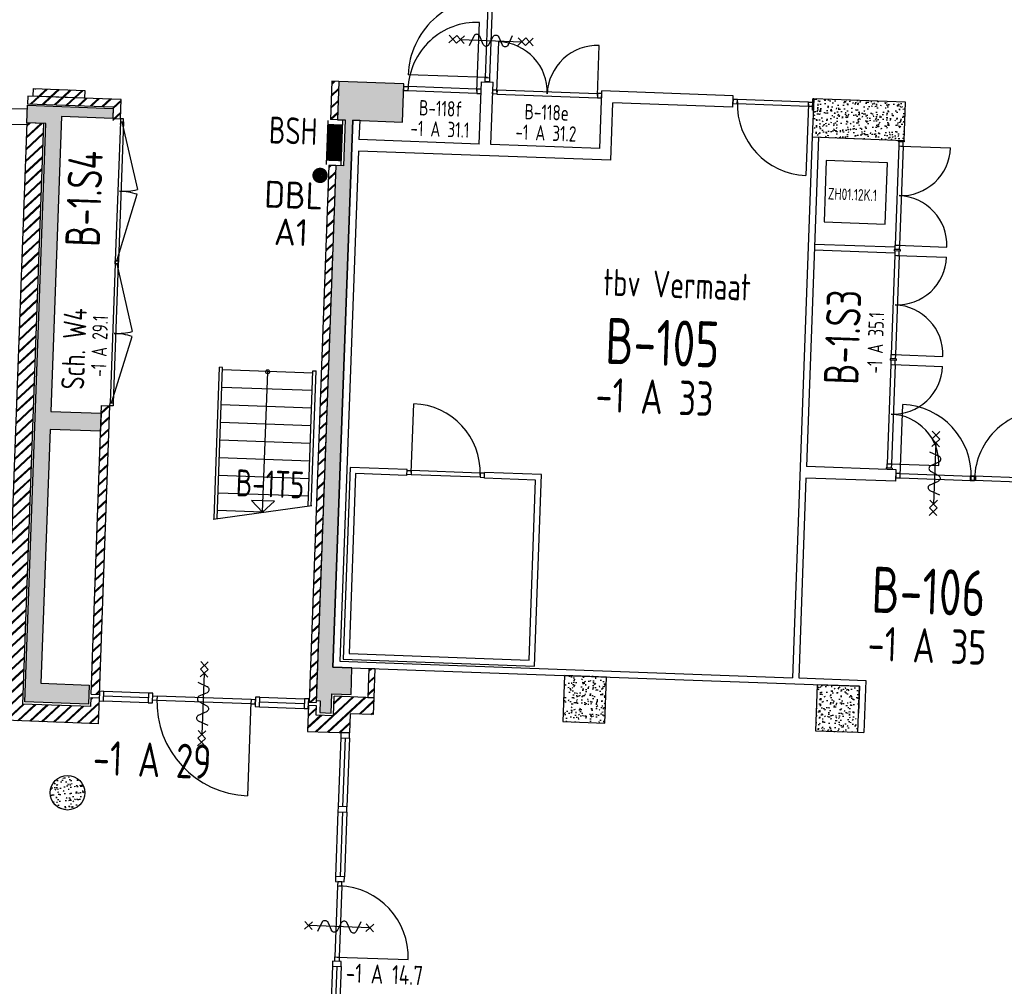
# Model space of a CAD drawing. Header units: millimetres. Extents: x 119024465 to 119292677, y 483022511 to 483148062.
# Tile 6 of 162: x 119042674 to 119055522, y 483081351 to 483093963. Entities that reach past the tile are written whole.
import ezdxf
from ezdxf.enums import TextEntityAlignment as Align

# ---------------------------------------------------------------- set-up
doc = ezdxf.new("R2010")
doc.units = ezdxf.units.MM
doc.header["$LTSCALE"] = 100
doc.layers.get('0').update_dxf_attribs({"linetype": 'CONTINUOUS'})
for name, color, linetype in [('AL22----', 2, 'CONTINUOUS'), ('AL22----_ARC', 8, 'CONTINUOUS'), ('AL24----', 3, 'CONTINUOUS'), ('AL28----', 4, 'CONTINUOUS'), ('AL28----_ARC', 8, 'CONTINUOUS'), ('AL32----', 6, 'CONTINUOUS'), ('AL65----', 1, 'CONTINUOUS'), ('BT00----_HOTELNRS', 3, 'CONTINUOUS'), ('BT00----_RUIMTENRS', 7, 'CONTINUOUS'), ('BT00----_TEKST', 1, 'CONTINUOUS'), ('Overlap', 8, 'CONTINUOUS')]:
    doc.layers.add(name, color=color, linetype=linetype)
doc.styles.get("Standard").update_dxf_attribs({"font": 'ISOCP.SHX'})
pattern_1 = [(47.91200747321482, (119019962.2742813, 483024813.6206701), (181.4829786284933, -22.56626980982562), [19.05, -209.55]), (352.9120074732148, (119019962.2742813, 483024813.6206701), (-28.25841556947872, 192.213838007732), [15.24, -167.64]), (98.3630074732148, (119019977.3978074, 483024811.7401567), (153.2251895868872, 169.6466752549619), [16.19, -178.09]), (44.09620747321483, (119019964.1251427, 483024864.3869415), (269.3672764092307, -51.89098330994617), [28.575, -314.325]), (94.54760747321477, (119019986.5723966, 483024860.0627209), (246.2613818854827, 238.6116259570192), [24.285, -267.135]), (349.0960074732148, (119019964.1251427, 483024864.3869415), (246.2617370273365, 238.6111746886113), [22.86, -251.46]), (18.91200747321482, (119019989.045563, 483024850.7699429), (147.7882449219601, -107.7215982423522), [19.05, -209.55]), (323.9120074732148, (119019989.045563, 483024850.7699429), (68.47175066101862, 181.813962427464), [15.24, -167.64]), (69.36340747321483, (119020001.3611778, 483024841.7931723), (216.2595933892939, 74.09278923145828), [16.19, -178.09]), (35.41200747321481, (119019962.2742813, 483024813.6206701), (6.1672544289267, 84.38636762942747), [0, -165.608, 0, -170.18, 0, -168.275]), (5.412007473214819, (119019962.2742813, 483024813.6206701), (70.42530466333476, 97.67953384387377), [0, -97.028, 0, -161.798, 0, -64.135]), (325.4120074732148, (119019905.6698887, 483024815.6843805), (135.2918473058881, -10.66508593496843), [0, -63.5, 0, -198.12, 0, -262.8899999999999]), (315.4120074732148, (119019880.286753, 483024816.6098112), (148.9572270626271, 20.01262926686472), [0, -82.54999999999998, 0, -131.572, 0, -186.69])]
pattern_2 = [(42.91200747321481, (119019962.2742813, 483024813.6206701), (-74.89618102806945, 80.56402464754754), []), (42.91200747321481, (119019962.8207955, 483024828.6107109), (-74.89618102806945, 80.56402464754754), [])]
pattern_3 = [(42.91200747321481, (119019959.7238818, 483024743.6671465), (-74.89618102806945, 80.56402464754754), []), (42.91200747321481, (119019960.270396, 483024758.6571872), (-74.89618102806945, 80.56402464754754), [])]

# ---------------------------------------------------------------- blocks, each defined once
blk = doc.blocks.new('KOLOM')
at = {"layer": 'AL28----', "linetype": 'Continuous'}
for p, q in [((0.5, 0.5), (-0.5, 0.5)), ((-0.5, 0.5), (-0.5, -0.5)), ((0.5, -0.5), (0.5, 0.5)), ((-0.5, -0.5), (0.5, -0.5))]:
    blk.add_line(p, q, dxfattribs=at)
blk = doc.blocks.new('1200x500')
at = {"layer": 'AL28----_ARC'}
h = blk.add_hatch(dxfattribs=at)
h.set_pattern_fill('AR-CONC', color=256, style=0)
h.set_pattern_definition([(49.99999999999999, (-38404.42030842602, -68307.37166756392), (182.184668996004, -15.93908553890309), [19.05, -209.55]), (355, (-38404.42030842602, -68307.37166756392), (-35.24282597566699, 191.05664288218), [15.24, -167.64]), (100.451, (-38389.23830842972, -68308.69991761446), (146.9425016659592, 175.1166878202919), [16.19, -178.09]), (46.18420000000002, (-38404.42030842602, -68256.5716676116), (271.0790408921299, -42.04232793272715), [28.57499999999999, -314.3249999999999]), (96.63559999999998, (-38381.83040842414, -68260.07516759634), (237.4042344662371, 247.4255558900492), [24.28499999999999, -267.1349999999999]), (351.1840000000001, (-38404.42030842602, -68256.5716676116), (237.4046058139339, 247.4251178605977), [22.86, -251.46]), (21, (-38379.02030842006, -68269.27166759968), (151.6148798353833, -102.2655185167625), [19.05, -209.55]), (326.0000000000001, (-38379.02030842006, -68269.27166759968), (61.80202834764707, 184.1879661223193), [15.24, -167.64]), (71.4514, (-38366.38580842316, -68277.79376757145), (213.4164907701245, 81.92285771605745), [16.19, -178.09]), (37.50000000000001, (-38404.42030842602, -68307.37166756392), (3.088603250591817, 84.55503887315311), [0, -165.608, 0, -170.18, 0, -168.275]), (7.499999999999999, (-38404.42030842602, -68307.37166756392), (66.81966251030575, 100.1805748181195), [0, -97.02799999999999, 0, -161.798, 0, -64.135]), (327.5, (-38461.06230843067, -68307.37166756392), (135.5905951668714, -5.728743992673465), [0, -63.5, 0, -198.12, 0, -262.89]), (317.5, (-38486.46230842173, -68307.37166756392), (148.129181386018, 25.42649103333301), [0, -82.55, 0, -131.572, 0, -186.69])])
h.paths.add_polyline_path([(-600, 250), (-600, -250), (600, -250), (600, 250)])
at = {"layer": 'AL28----', "xscale": 1200, "yscale": 500}
blk.add_blockref('KOLOM', (0, 0), dxfattribs=at)
blk = doc.blocks.new('KOLOMO')
blk.add_circle((0, 0), 0.5)
blk = doc.blocks.new('Rond-450')
at = {"layer": 'AL28----_ARC'}
h = blk.add_hatch(dxfattribs=at)
h.set_pattern_fill('AR-CONC', color=256, style=0)
h.set_pattern_definition([(49.99999999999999, (-134328.7081146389, -47911.34816545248), (182.184668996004, -15.93908553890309), [19.05, -209.55]), (355, (-134328.7081146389, -47911.34816545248), (-35.24282597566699, 191.05664288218), [15.24, -167.64]), (100.451, (-134313.5261146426, -47912.67641544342), (146.9425016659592, 175.1166878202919), [16.19, -178.09]), (46.18420000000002, (-134328.7081146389, -47860.54816550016), (271.0790408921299, -42.04232793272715), [28.57499999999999, -314.3249999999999]), (96.63559999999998, (-134306.118214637, -47864.05166548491), (237.4042344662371, 247.4255558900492), [24.28499999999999, -267.1349999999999]), (351.1840000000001, (-134328.7081146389, -47860.54816550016), (237.4046058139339, 247.4251178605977), [22.86, -251.46]), (21, (-134303.3081146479, -47873.24816548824), (151.6148798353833, -102.2655185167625), [19.05, -209.55]), (326.0000000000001, (-134303.3081146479, -47873.24816548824), (61.80202834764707, 184.1879661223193), [15.24, -167.64]), (71.4514, (-134290.6736146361, -47881.77026546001), (213.4164907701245, 81.92285771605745), [16.19, -178.09]), (37.50000000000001, (-134328.7081146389, -47911.34816545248), (3.088603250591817, 84.55503887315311), [0, -165.608, 0, -170.18, 0, -168.275]), (7.499999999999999, (-134328.7081146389, -47911.34816545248), (66.81966251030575, 100.1805748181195), [0, -97.02799999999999, 0, -161.798, 0, -64.135]), (327.5, (-134385.3501146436, -47911.34816545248), (135.5905951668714, -5.728743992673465), [0, -63.5, 0, -198.12, 0, -262.89]), (317.5, (-134410.7501146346, -47911.34816545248), (148.129181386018, 25.42649103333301), [0, -82.55, 0, -131.572, 0, -186.69])])
edge = h.paths.add_edge_path()
edge.add_ellipse((0, 0), major_axis=(-159.0990257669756, 159.0990257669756), ratio=0.9999999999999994, start_angle=0, end_angle=360)
at = {"layer": 'AL28----', "xscale": 450.0000000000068, "yscale": 450.0000000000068, "rotation": 359.8349999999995}
blk.add_blockref('KOLOMO', (0, 0), dxfattribs=at)
blk = doc.blocks.new('550x600')
at = {"layer": 'AL28----_ARC'}
h = blk.add_hatch(dxfattribs=at)
h.set_pattern_fill('AR-CONC', color=256, style=0)
h.set_pattern_definition([(49.99999999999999, (-112732.6578252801, -65901.7971806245), (182.184668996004, -15.93908553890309), [19.05, -209.55]), (355, (-112732.6578252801, -65901.7971806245), (-35.24282597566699, 191.05664288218), [15.24, -167.64]), (100.451, (-112717.4758252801, -65903.12543062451), (146.9425016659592, 175.1166878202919), [16.19, -178.09]), (46.18420000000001, (-112732.6578252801, -65850.9971806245), (271.0790408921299, -42.04232793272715), [28.575, -314.325]), (96.6356, (-112710.0679252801, -65854.50068062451), (237.4042344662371, 247.4255558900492), [24.285, -267.135]), (351.1840000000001, (-112732.6578252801, -65850.9971806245), (237.4046058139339, 247.4251178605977), [22.86, -251.46]), (21, (-112707.2578252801, -65863.6971806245), (151.6148798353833, -102.2655185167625), [19.05, -209.55]), (326.0000000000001, (-112707.2578252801, -65863.6971806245), (61.80202834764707, 184.1879661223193), [15.24, -167.64]), (71.4514, (-112694.6233252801, -65872.2192806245), (213.4164907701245, 81.92285771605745), [16.19, -178.09]), (37.50000000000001, (-112732.6578252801, -65901.7971806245), (3.088603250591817, 84.55503887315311), [0, -165.608, 0, -170.18, 0, -168.275]), (7.499999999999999, (-112732.6578252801, -65901.7971806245), (66.81966251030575, 100.1805748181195), [0, -97.02799999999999, 0, -161.798, 0, -64.135]), (327.5, (-112789.2998252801, -65901.7971806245), (135.5905951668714, -5.728743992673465), [0, -63.5, 0, -198.12, 0, -262.89]), (317.5, (-112814.6998252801, -65901.7971806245), (148.129181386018, 25.42649103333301), [0, -82.55, 0, -131.572, 0, -186.69])])
h.paths.add_polyline_path([(-275, 300), (-275, -300), (275, -300), (275, 300)])
at = {"layer": 'AL28----', "xscale": 550, "yscale": 600, "zscale": 2600}
blk.add_blockref('KOLOM', (0, 0), dxfattribs=at)
blk = doc.blocks.new('114-31d')
at = {"color": 0, "linetype": 'Continuous'}
for p, q in [((-49.99999994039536, 550.0000000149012), (50.00000011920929, 450.0000000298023)), ((50.00000005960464, 550.0000000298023), (-49.99999988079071, 450.0000000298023)), ((-49.99999988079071, 450), (50.00000017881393, 350)), ((50.00000017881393, 450.0000000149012), (-49.99999988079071, 350)), ((5.960464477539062e-08, 400.0000000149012), (5.960464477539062e-08, -399.9999999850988)), ((-75.22076374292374, 278.9749931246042), (52.90113961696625, 224.7435648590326)), ((-53.78419476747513, 99.46940441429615), (53.34266722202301, 150.8047561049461)), ((-53.34266710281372, 25.53059563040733), (53.34266722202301, -25.53059560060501)), ((-53.34266710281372, -150.2564351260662), (52.90113961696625, -99.4694043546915)), ((-53.78419470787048, -224.195243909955), (74.77923625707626, -278.9116318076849)), ((-49.99999988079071, -349.9999998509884), (50.00000023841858, -449.9999998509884)), ((50.00000023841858, -349.9999998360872), (-49.99999982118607, -449.9999998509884)), ((-49.99999988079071, -449.9999998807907), (50.00000017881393, -549.9999998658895)), ((50.00000023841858, -449.9999998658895), (-49.99999976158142, -549.9999998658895))]:
    blk.add_line(p, q, dxfattribs=at)
for points in [[(74.77923625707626, 187.6370802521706, 0.1085803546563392), (71.0617071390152, 204.5540473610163, 0.1021137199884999), (60.13457530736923, 219.3489430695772, 0.04519307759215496), (52.90113961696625, 224.7435648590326, 0.02457701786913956)], [(53.34266722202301, 150.8047561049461, 0.04259042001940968), (60.13457530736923, 155.9252174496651, 0.1021137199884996), (71.0617071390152, 170.7201131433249, 0.1085803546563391), (74.77923625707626, 187.6370802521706, 0.1085803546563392)], [(-53.78419476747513, 99.46940441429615, 0.04259042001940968), (-60.57610279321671, 94.34894305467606, 0.1021137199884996), (-71.50323468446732, 79.55404734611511, 0.1085803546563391), (-75.22076374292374, 62.63708026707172, 0.1085803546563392)], [(-75.22076374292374, 62.63708026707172, 0.1085803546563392), (-71.50323468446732, 45.72011315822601, 0.1021137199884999), (-60.57610279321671, 30.92521744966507, 0.04519307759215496), (-53.34266710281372, 25.53059563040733, 0.02457701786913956)], [(74.77923625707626, -62.36291974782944, -0.1085803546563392), (71.06170719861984, -79.27988685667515, -0.1021137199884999), (60.13457530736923, -94.07478253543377, -0.04519307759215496), (52.90113961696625, -99.4694043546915, -0.02457701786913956)], [(53.34266722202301, -25.53059560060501, -0.04259042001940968), (60.13457530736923, -30.65105694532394, -0.1021137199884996), (71.0617071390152, -45.44595263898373, -0.1085803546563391), (74.77923625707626, -62.36291974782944, -0.1085803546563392)], [(-75.22076374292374, -187.3629197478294, -0.1085803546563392), (-71.50323462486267, -170.4459526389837, -0.1021137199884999), (-60.57610285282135, -155.6510569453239, -0.04519307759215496), (-53.34266710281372, -150.2564351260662, -0.02457701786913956)], [(-53.78419470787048, -224.195243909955, -0.04259042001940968), (-60.57610279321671, -219.0747825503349, -0.1021137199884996), (-71.50323462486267, -204.279886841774, -0.1085803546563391), (-75.22076374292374, -187.3629197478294, -0.1085803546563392)]]:
    blk.add_lwpolyline(points, format="xyb", dxfattribs=at)
blk = doc.blocks.new('114-31b')
at = {"color": 0, "linetype": 'Continuous'}
for p, q in [((-49.99999994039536, 449.9999999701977), (50.00000011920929, 349.9999999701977)), ((50.00000005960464, 449.9999999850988), (-49.99999994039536, 349.9999999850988)), ((0, 399.9999999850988), (5.960464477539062e-08, -400)), ((-75.22076380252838, 278.9749930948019), (52.90113949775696, 224.7435648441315)), ((-53.78419476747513, 99.46940438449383), (53.34266716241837, 150.804756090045)), ((-53.34266716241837, 25.53059560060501), (53.34266716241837, -25.53059561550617)), ((-53.34266716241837, -150.2564351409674), (52.9011395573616, -99.46940438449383)), ((-53.78419476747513, -224.1952439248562), (74.77923619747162, -278.9116318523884)), ((-49.99999988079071, -349.9999998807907), (50.00000017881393, -449.9999998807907)), ((50.00000011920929, -349.9999998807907), (-49.99999988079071, -449.9999998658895))]:
    blk.add_line(p, q, dxfattribs=at)
for points in [[(74.77923613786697, 187.6370802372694, 0.1085803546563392), (71.06170707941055, 204.554047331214, 0.1021137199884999), (60.13457524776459, 219.3489430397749, 0.04519307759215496), (52.90113949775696, 224.7435648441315, 0.02457701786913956)], [(53.34266716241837, 150.804756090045, 0.04259042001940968), (60.13457524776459, 155.9252174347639, 0.1021137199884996), (71.06170707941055, 170.7201131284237, 0.1085803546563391), (74.77923613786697, 187.6370802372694, 0.1085803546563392)], [(-53.78419476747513, 99.46940438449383, 0.04259042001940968), (-60.57610285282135, 94.34894302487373, 0.1021137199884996), (-71.50323468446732, 79.55404733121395, 0.1085803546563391), (-75.22076380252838, 62.6370802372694, 0.1085803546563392)], [(-75.22076380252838, 62.6370802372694, 0.1085803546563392), (-71.50323474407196, 45.72011312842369, 0.1021137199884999), (-60.57610285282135, 30.92521743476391, 0.04519307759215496), (-53.34266716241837, 25.53059560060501, 0.02457701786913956)], [(74.77923619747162, -62.3629197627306, -0.1085803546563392), (71.0617071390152, -79.27988687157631, -0.1021137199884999), (60.13457524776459, -94.07478255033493, -0.04519307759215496), (52.9011395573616, -99.46940438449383, -0.02457701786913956)], [(53.34266716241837, -25.53059561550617, -0.04259042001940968), (60.13457524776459, -30.65105697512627, -0.1021137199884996), (71.06170707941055, -45.44595265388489, -0.1085803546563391), (74.77923619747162, -62.3629197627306, -0.1085803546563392)], [(-75.22076380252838, -187.3629197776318, -0.1085803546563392), (-71.50323468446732, -170.4459526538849, -0.1021137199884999), (-60.57610285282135, -155.6510569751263, -0.04519307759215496), (-53.34266716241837, -150.2564351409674, -0.02457701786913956)], [(-53.78419476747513, -224.1952439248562, -0.04259042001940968), (-60.57610285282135, -219.0747825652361, -0.1021137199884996), (-71.50323474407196, -204.2798868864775, -0.1085803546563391), (-75.22076380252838, -187.3629197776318, -0.1085803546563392)]]:
    blk.add_lwpolyline(points, format="xyb", dxfattribs=at)

msp = doc.modelspace()

# ---------------------------------------------------------------- hatches: boundary and pattern name
at = {"layer": 'AL22----_ARC'}
h = msp.add_hatch(dxfattribs=at)
h.set_pattern_fill('SCHOON', color=256, scale=2, angle=-2.087992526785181, style=0, pattern_type=2)
h.set_pattern_definition(pattern_2)
h.paths.add_polyline_path([(119046838.9339016, 483093158.2119491), (119046820.7167623, 483092658.5439234), (119046730.7765176, 483092661.8230085), (119046748.993657, 483093161.4910342)])
h = msp.add_hatch(dxfattribs=at)
h.set_pattern_fill('SCHOON', color=256, scale=2, angle=-2.087992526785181, style=0, pattern_type=2)
h.set_pattern_definition(pattern_3)
h.paths.add_polyline_path([(119042872.8189119, 483093062.6510412), (119043522.3873453, 483093038.9687601), (119043518.7439174, 483092939.0351549), (119042869.1754841, 483092962.7174361)])
h = msp.add_hatch(dxfattribs=at)
h.set_pattern_fill('SCHOON', color=256, scale=2, angle=-2.087992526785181, style=0, pattern_type=2)
h.set_pattern_definition(pattern_3)
h.paths.add_polyline_path([(119043886.8326482, 483092605.4025924), (119043986.7662534, 483092601.7591645), (119043998.4252225, 483092921.5467011), (119042779.2352398, 483092965.9965211), (119042775.5918119, 483092866.062916), (119043894.8481896, 483092825.2565238)])
h = msp.add_hatch(dxfattribs=at)
h.set_pattern_fill('SCHOON', color=256, scale=2, angle=-2.087992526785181, style=0, pattern_type=2)
h.set_pattern_definition(pattern_2)
h.paths.add_polyline_path([(119042986.3371735, 483092608.2133607), (119042766.4832422, 483092616.228902), (119042482.2958689, 483084821.4077022), (119043701.4858512, 483084776.9578822), (119043713.873506, 483085116.7321396), (119043613.9399008, 483085120.3755675), (119043609.5677874, 483085000.4552414), (119042710.1653415, 483085033.2460921)])
h = msp.add_hatch(dxfattribs=at)
h.set_pattern_fill('SCHOON', color=256, scale=2, angle=-2.087992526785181, style=0, pattern_type=2)
h.set_pattern_definition(pattern_2)
h.paths.add_polyline_path([(119046798.856195, 483092058.9422927), (119046543.4519013, 483085053.596573), (119046453.5116566, 483085056.875658), (119046708.9159504, 483092062.2213778)])
h = msp.add_hatch(dxfattribs=at)
h.set_pattern_fill('SCHOON', color=256, scale=2, angle=-2.087992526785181, style=0, pattern_type=2)
h.set_pattern_definition(pattern_2)
h.paths.add_polyline_path([(119043742.7611419, 483088928.2102657), (119043852.6881075, 483088924.202495), (119043715.3308769, 483085156.7055817), (119043605.4039112, 483085160.7133524)])
h = msp.add_hatch(dxfattribs=at)
h.set_pattern_fill('SCHOON', color=256, scale=2, angle=-2.087992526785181, style=0, pattern_type=2)
h.set_pattern_definition(pattern_2)
h.paths.add_polyline_path([(119047216.2861407, 483085119.1258513), (119047296.2330248, 483085116.211109), (119047310.0780507, 483085495.9588084), (119047230.1311666, 483085498.8735507)])
h = msp.add_hatch(dxfattribs=at)
h.set_pattern_fill('SCHOON', color=256, scale=2, angle=-2.087992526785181, style=0, pattern_type=2)
h.set_pattern_definition(pattern_2)
h.paths.add_polyline_path([(119046442.060925, 483085017.2665588), (119046541.9945301, 483085013.623131), (119046537.6224167, 483084893.7028052), (119046767.4697085, 483084885.3229212), (119046776.5782782, 483085135.156934), (119047296.2330248, 483085116.211109), (119047288.2174835, 483084896.3571777), (119046988.4166681, 483084907.2874614), (119046979.3080984, 483084657.4534486), (119046429.6732702, 483084677.4923019)])
at = {"layer": 'AL28----_ARC'}
h = msp.add_hatch(dxfattribs=at)
h.set_pattern_fill('AR-CONC', color=256, angle=-2.087992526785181, style=0)
h.set_pattern_definition(pattern_1)
h.paths.add_polyline_path([(119046544.3627583, 483085078.5799747), (119046594.3295608, 483085076.7582608), (119046588.6822476, 483084921.8611729), (119046738.5826553, 483084916.396031), (119046747.691225, 483085166.2300439), (119046997.5252378, 483085157.1214741), (119047010.2772353, 483085506.8890921), (119046760.4432225, 483085515.9976617), (119047020.5839725, 483092651.2570677), (119047670.1524058, 483092627.5747865), (119047688.3695452, 483093127.2428122), (119046838.9339016, 483093158.2119491), (119046820.7167623, 483092658.5439234), (119046920.6503674, 483092654.9004955), (119046898.7898002, 483092055.2988648), (119046798.856195, 483092058.9422927)])
h = msp.add_hatch(dxfattribs=at)
h.set_pattern_fill('AR-CONC', color=256, angle=-2.087992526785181, style=0)
h.set_pattern_definition(pattern_1)
h.paths.add_polyline_path([(119043070.9938649, 483088617.4793124), (119042950.214231, 483085304.6803024), (119043579.7959434, 483085281.7267069), (119043570.6873737, 483085031.8926941), (119042741.2384511, 483085062.1331454), (119043016.3172553, 483092607.1203323), (119042766.4832422, 483092616.228902), (119042774.8631263, 483092846.0761937), (119043894.1195039, 483092805.2698017), (119043889.3830477, 483092675.356115), (119043219.8278934, 483092699.7670817), (119043079.5559204, 483088852.3232844), (119043739.117714, 483088828.2766605), (119043730.5556586, 483088593.4326884)])

# ---------------------------------------------------------------- linework, layer by layer
at = {"layer": 'AL22----'}
for p, q in [((119046748.993657, 483093161.4910342), (119046730.7765176, 483092661.8230085)), ((119046838.9339016, 483093158.2119491), (119046748.993657, 483093161.4910342)), ((119046838.9339016, 483093158.2119491), (119046820.7167623, 483092658.5439234)), ((119048671.372584, 483092340.905718), (119048701.0300868, 483093154.3652637)), ((119048701.0300868, 483093154.3652637), (119048850.9304945, 483093148.9001219)), ((119048821.2729917, 483092335.4405762), (119048850.9304945, 483093148.9001219)), ((119050244.3275286, 483092283.5581632), (119050271.6532377, 483093033.0602018)), ((119051985.5145656, 483092970.5754138), (119050271.6532377, 483093033.0602018)), ((119051980.0494238, 483092820.675006), (119051985.5145656, 483092970.5754138)), ((119053019.3589171, 483092782.7833562), (119053024.8240589, 483092932.6837639)), ((119053034.8174194, 483092932.3194211), (119053024.8240589, 483092932.6837639)), ((119050388.7627945, 483092128.1926138), (119050416.0885036, 483092877.6946523)), ((119051980.0494238, 483092820.675006), (119050416.0885036, 483092877.6946523)), ((119053029.3522776, 483092782.4190134), (119053019.3589171, 483092782.7833562)), ((119046820.7167623, 483092658.5439234), (119046730.7765176, 483092661.8230085)), ((119047020.5839725, 483092651.2570677), (119046760.4432225, 483085515.9976617)), ((119047110.5242171, 483092647.9779826), (119047020.5839725, 483092651.2570677)), ((119047110.5242171, 483092647.9779826), (119047101.4156474, 483092398.1439698)), ((119042766.4832422, 483092616.228902), (119042482.2958689, 483084821.4077022)), ((119042986.3371735, 483092608.2133607), (119042710.1653415, 483085033.2460921)), ((119042986.3371735, 483092608.2133607), (119042766.4832422, 483092616.228902)), ((119048671.372584, 483092340.905718), (119047101.4156474, 483092398.1439698)), ((119053016.60028, 483092432.6513955), (119052759.3742723, 483085377.3388736)), ((119053096.5471641, 483092429.7366532), (119052939.8797657, 483088132.5916328)), ((119053016.60028, 483092432.6513955), (119053096.5471641, 483092429.7366532)), ((119047095.9505057, 483092248.2435622), (119046853.2982094, 483085592.6654608)), ((119050388.7627945, 483092128.1926138), (119047095.9505057, 483092248.2435622)), ((119050244.3275286, 483092283.5581632), (119048821.2729917, 483092335.4405762)), ((119046708.9159504, 483092062.2213778), (119046453.5116566, 483085056.875658)), ((119046798.856195, 483092058.9422927), (119046543.4519013, 483085053.596573)), ((119046798.856195, 483092058.9422927), (119046708.9159504, 483092062.2213778)), ((119054096.8771341, 483090993.3366562), (119053045.5756082, 483091031.6655174)), ((119054094.1081289, 483090917.3871164), (119053042.806603, 483090955.7159776)), ((119043605.4039112, 483085160.7133524), (119043742.7611419, 483088928.2102657)), ((119043715.3308769, 483085156.7055817), (119043852.6881075, 483088924.202495)), ((119043742.7611419, 483088928.2102657), (119043852.6881075, 483088924.202495)), ((119054110.1022817, 483088089.9270924), (119052939.8797657, 483088132.5916328)), ((119046985.4503766, 483088119.5282993), (119046894.3646798, 483085621.1881711)), ((119047057.6680096, 483088041.8455245), (119046972.0474546, 483085693.4058041)), ((119047728.9563988, 483088092.4211959), (119046985.4503766, 483088119.5282993)), ((119047726.2238279, 483088017.4709921), (119047057.6680096, 483088041.8455245)), ((119047726.2238279, 483088017.4709921), (119047728.9563988, 483088092.4211959)), ((119048737.5519117, 483087980.599502), (119048740.2844826, 483088055.5497059)), ((119049483.7905048, 483088028.4426025), (119048740.2844826, 483088055.5497059)), ((119049392.704808, 483085530.1024744), (119049483.7905048, 483088028.4426025)), ((119054104.6371399, 483087940.0266848), (119054110.1022817, 483088089.9270924)), ((119049406.10773, 483087956.2249696), (119048737.5519117, 483087980.599502)), ((119049320.487175, 483085607.7852491), (119049406.10773, 483087956.2249696)), ((119052934.4146239, 483087982.6912251), (119052839.3211564, 483085374.4241313)), ((119054104.6371399, 483087940.0266848), (119052934.4146239, 483087982.6912251)), ((119046972.0474546, 483085693.4058041), (119049320.487175, 483085607.7852491)), ((119046853.2982094, 483085592.6654608), (119052759.3742723, 483085377.3388736)), ((119046894.3646798, 483085621.1881711), (119049392.704808, 483085530.1024744)), ((119046760.4432225, 483085515.9976617), (119053630.8785749, 483085265.5119957)), ((119047230.1311666, 483085498.8735507), (119047216.2861407, 483085119.1258513)), ((119047230.1311666, 483085498.8735507), (119047310.0780507, 483085495.9588084)), ((119047310.0780507, 483085495.9588085), (119047296.2330248, 483085116.211109)), ((119052839.3211564, 483085374.4241313), (119053713.7402013, 483085342.5441374)), ((119053713.7402013, 483085342.5441374), (119053688.9648918, 483084662.9956225)), ((119053630.8785749, 483085265.5119957), (119053618.1265773, 483084915.7443777)), ((119043603.9465403, 483085120.7399103), (119043599.5744269, 483085000.8195842)), ((119043603.9465403, 483085120.7399103), (119043713.873506, 483085116.7321396)), ((119043605.4039112, 483085160.7133524), (119043715.3308769, 483085156.7055817)), ((119043701.4858512, 483084776.9578822), (119043713.873506, 483085116.7321396)), ((119046453.5116566, 483085056.875658), (119046543.4519013, 483085053.596573)), ((119046767.4697085, 483084885.3229212), (119046776.5782782, 483085135.156934)), ((119047296.2330248, 483085116.211109), (119046776.5782782, 483085135.156934)), ((119047216.2861407, 483085119.1258513), (119047296.2330248, 483085116.211109)), ((119047296.2330248, 483085116.211109), (119047288.2174835, 483084896.3571777)), ((119043599.5744269, 483085000.8195842), (119042710.1653415, 483085033.2460921)), ((119046442.060925, 483085017.2665588), (119046429.6732702, 483084677.4923019)), ((119046442.060925, 483085017.2665588), (119046541.9945301, 483085013.623131)), ((119046541.9945301, 483085013.623131), (119046537.6224167, 483084893.7028052)), ((119043701.4858512, 483084776.9578822), (119042482.2958689, 483084821.4077022)), ((119046537.6224167, 483084893.7028052), (119046767.4697085, 483084885.3229212)), ((119046988.4166681, 483084907.2874614), (119046979.3080984, 483084657.4534486)), ((119047288.2174835, 483084896.3571777), (119046988.4166681, 483084907.2874614)), ((119046429.6732702, 483084677.4923019), (119046979.3080984, 483084657.4534486)), ((119046979.3080984, 483084657.4534486), (119046865.3837886, 483084661.6069562)), ((119053609.0180077, 483084665.9103649), (119053688.9648918, 483084662.9956225))]:
    msp.add_line(p, q, dxfattribs=at)
for points in [[(119042852.8321909, 483093063.3797268), (119043522.3873453, 483093038.9687601), (119043518.7439174, 483092939.0351549), (119042849.188763, 483092963.4461216)], [(119053169.3746571, 483091326.2144539), (119053968.8434982, 483091297.067031), (119053997.9909211, 483092096.5358719), (119053198.5220801, 483092125.6832949)]]:
    msp.add_lwpolyline(points, close=True, dxfattribs=at)
msp.add_lwpolyline([(119043889.3830478, 483092675.3561159), (119043989.3166529, 483092671.7126881), (119043998.4252225, 483092921.5467011), (119042779.2352398, 483092965.9965211), (119042775.5918119, 483092866.062916), (119043894.8481896, 483092825.2565238), (119043889.3830478, 483092675.3561159)], dxfattribs=at)
at = {"layer": 'AL24----'}
for p, q in [((119045210.0504991, 483087454.7394087), (119045281.9729645, 483089427.4616705)), ((119045250.0239411, 483087453.2820375), (119045321.9464065, 483089426.0042993)), ((119045321.9464065, 483089426.0042993), (119045281.9729645, 483089427.4616705)), ((119046500.0699186, 483089353.031769), (119045320.8533781, 483089396.0242178)), ((119045843.4225757, 483087535.7496591), (119045910.279477, 483089369.5313132)), ((119046436.8212103, 483087618.2172808), (119046501.162947, 483089383.0118506)), ((119046476.7946523, 483087616.7599096), (119046541.136389, 483089381.5544794)), ((119046501.162947, 483089383.0118506), (119046541.136389, 483089381.5544794)), ((119046491.6900345, 483089123.1844773), (119045312.4734941, 483089166.1769261)), ((119046483.3101504, 483088893.3371854), (119045304.09361, 483088936.3296342)), ((119046474.9302664, 483088663.4898936), (119045295.7137259, 483088706.4823425)), ((119046466.5503823, 483088433.6426018), (119045287.3338418, 483088476.6350507)), ((119046458.1704982, 483088203.79531), (119045278.9539577, 483088246.7877589)), ((119046449.7906141, 483087973.9480183), (119045270.5740736, 483088016.9404671)), ((119046441.41073, 483087744.1007265), (119045262.1941895, 483087787.0931753)), ((119045200.4999093, 483087446.3994312), (119046486.3452421, 483087625.099887)), ((119045843.4225757, 483087535.7496591), (119045698.9873098, 483087691.1152086)), ((119045998.7881251, 483087680.184925), (119045698.9873098, 483087691.1152086)), ((119045843.4225757, 483087535.7496591), (119045998.7881251, 483087680.184925)), ((119045843.4225756, 483087535.7496591), (119045253.8143054, 483087557.2458835))]:
    msp.add_line(p, q, dxfattribs=at)
msp.add_circle((119045910.279477, 483089369.5313132), 25, dxfattribs=at)
at = {"layer": 'AL28----'}
msp.add_lwpolyline([(119046544.3627583, 483085078.5799747), (119046594.3295608, 483085076.7582608), (119046588.6822476, 483084921.8611729), (119046738.5826553, 483084916.396031), (119046747.691225, 483085166.2300439), (119046997.5252378, 483085157.1214741), (119047010.2772353, 483085506.8890921), (119046760.4432225, 483085515.9976617), (119047020.5839725, 483092651.2570677), (119047670.1524058, 483092627.5747865), (119047688.3695452, 483093127.2428122), (119046838.9339016, 483093158.2119491), (119046820.7167623, 483092658.5439234), (119046920.6503674, 483092654.9004955), (119046898.7898002, 483092055.2988648), (119046798.856195, 483092058.9422927), (119046544.3627583, 483085078.5799747)], close=True, dxfattribs=at)
msp.add_lwpolyline([(119043070.9938649, 483088617.4793124), (119042950.214231, 483085304.6803024), (119043579.7959434, 483085281.7267069), (119043570.6873737, 483085031.8926941), (119042741.2384511, 483085062.1331454), (119043016.3172553, 483092607.1203323), (119042766.4832422, 483092616.228902), (119042774.8631263, 483092846.0761937), (119043894.1195039, 483092805.2698017), (119043889.3830477, 483092675.356115), (119043219.8278934, 483092699.7670817), (119043079.5559204, 483088852.3232844), (119043739.117714, 483088828.2766605), (119043730.5556586, 483088593.4326884), (119043070.9938649, 483088617.4793124)], dxfattribs=at)
at = {"layer": 'AL32----'}
for p, q in [((119048825.4581578, 483095277.2412975), (119048750.0392009, 483093208.6156715)), ((119048881.4209767, 483095275.2009779), (119048806.0020197, 483093206.5753518)), ((119048640.4401146, 483093029.4899048), (119048673.1945311, 483093927.8930149)), ((119048902.26616, 483093019.9441237), (119048926.1670468, 483093675.5085735)), ((119050213.3950593, 483092972.1423501), (119050237.2959461, 483093627.7067998)), ((119048778.0206103, 483093207.5955116), (119047743.7077972, 483093245.3049901)), ((119048747.9988812, 483093152.6528525), (119048750.0392009, 483093208.6156715)), ((119048803.9617001, 483093150.6125329), (119048747.9988812, 483093152.6528525)), ((119048750.0392009, 483093208.6156715), (119048806.0020197, 483093206.5753518)), ((119048806.0020197, 483093206.5753518), (119048803.9617001, 483093150.6125329)), ((119047685.0540258, 483093036.3032315), (119047687.0943454, 483093092.2660505)), ((119047741.0168447, 483093034.262912), (119047685.0540258, 483093036.3032315)), ((119047687.0943454, 483093092.2660505), (119047743.0571643, 483093090.2257308)), ((119047743.0571643, 483093090.2257308), (119047741.0168447, 483093034.262912)), ((119048639.4199548, 483093001.5084954), (119047741.0168447, 483093034.262912)), ((119048641.4602744, 483093057.4713143), (119047743.0571643, 483093090.2257308)), ((119048641.4602744, 483093057.4713143), (119048639.4199548, 483093001.5084954)), ((119048697.4230932, 483093055.4309946), (119048641.4602744, 483093057.4713143)), ((119048695.3827737, 483092999.4681758), (119048697.4230932, 483093055.4309946)), ((119048845.2831813, 483092994.003034), (119048847.3235009, 483093049.9658528)), ((119048847.3235009, 483093049.9658528), (119048903.2863198, 483093047.9255332)), ((119048903.2863198, 483093047.9255332), (119048901.2460002, 483092991.9627144)), ((119048903.2863198, 483093047.9255332), (119050214.415219, 483093000.1237595)), ((119048639.4199548, 483093001.5084954), (119048695.3827737, 483092999.4681758)), ((119048901.2460002, 483092991.9627144), (119048845.2831813, 483092994.003034)), ((119048901.2460002, 483092991.9627144), (119050212.3748994, 483092944.1609407)), ((119050214.415219, 483093000.1237595), (119050212.3748994, 483092944.1609407)), ((119050212.3748994, 483092944.1609407), (119050268.3377183, 483092942.1206211)), ((119050270.3780379, 483092998.08344), (119050214.415219, 483093000.1237595)), ((119050268.3377183, 483092942.1206211), (119050270.3780379, 483092998.08344)), ((119051983.8021545, 483092923.6066193), (119051981.7618349, 483092867.6438004)), ((119052039.7649733, 483092921.5662997), (119051983.8021545, 483092923.6066193)), ((119052037.7246537, 483092865.6034809), (119052039.7649733, 483092921.5662997)), ((119052967.1488289, 483092887.7552891), (119052039.7649733, 483092921.5662997)), ((119052965.1085093, 483092831.7924702), (119052967.1488289, 483092887.7552891)), ((119052967.1488289, 483092887.7552891), (119053023.1116478, 483092885.7149694)), ((119053023.1116478, 483092885.7149694), (119053021.0713282, 483092829.7521506)), ((119051981.7618349, 483092867.6438004), (119052037.7246537, 483092865.6034809)), ((119052965.1085093, 483092831.7924702), (119052037.7246537, 483092865.6034809)), ((119052966.1286691, 483092859.7738796), (119052932.3176585, 483091932.3900241)), ((119053021.0713282, 483092829.7521506), (119052965.1085093, 483092831.7924702)), ((119043987.8592817, 483092631.739246), (119043921.7310659, 483090817.944313)), ((119044027.8327238, 483092630.2818749), (119043961.7045079, 483090816.4869419)), ((119043989.3166529, 483092671.7126881), (119043987.8592817, 483092631.739246)), ((119043987.8592817, 483092631.739246), (119044027.8327238, 483092630.2818749)), ((119044029.2900949, 483092670.2553169), (119043989.3166529, 483092671.7126881)), ((119044007.8460028, 483092631.0105605), (119044210.6308633, 483091746.4572549)), ((119044027.8327238, 483092630.2818749), (119044029.2900949, 483092670.2553169)), ((119054135.8566574, 483092391.8450033), (119054135.1279719, 483092371.8582823)), ((119054215.074856, 483092368.94354), (119054135.1279719, 483092371.8582823)), ((119054147.1200045, 483092371.4210709), (119054145.0796849, 483092315.4582521)), ((119054203.0828234, 483092369.3807514), (119054147.1200045, 483092371.4210709)), ((119054215.8035415, 483092388.930261), (119054215.074856, 483092368.94354)), ((119054145.0796849, 483092315.4582521), (119054097.8972939, 483091021.3180657)), ((119054145.0796849, 483092315.4582521), (119054201.0425037, 483092313.4179324)), ((119054201.0425037, 483092313.4179324), (119054153.8601128, 483091019.2777461)), ((119054173.0610943, 483092314.4380922), (119054820.1311875, 483092290.8468968)), ((119054201.0425037, 483092313.4179324), (119054203.0828234, 483092369.3807514)), ((119043941.7177869, 483090817.2156274), (119044208.377599, 483091684.6536913)), ((119054083.8649417, 483090965.7924582), (119054083.1362561, 483090945.8057371)), ((119054163.8118258, 483090962.8777159), (119054083.8649417, 483090965.7924582)), ((119054095.8569743, 483090965.3552468), (119054097.8972939, 483091021.3180657)), ((119054151.8197932, 483090963.3149272), (119054095.8569743, 483090965.3552468)), ((119054097.8972939, 483091021.3180657), (119054153.8601128, 483091019.2777461)), ((119054125.8787034, 483091020.2979059), (119054772.9487966, 483090996.7067104)), ((119054153.8601128, 483091019.2777461), (119054151.8197932, 483090963.3149272)), ((119054163.8118258, 483090962.8777159), (119054163.0831402, 483090942.8909948)), ((119054093.0879692, 483090889.405707), (119054045.9055782, 483089595.2655206)), ((119054163.0831402, 483090942.8909948), (119054083.1362561, 483090945.8057371)), ((119054095.1282888, 483090945.3685258), (119054093.0879692, 483090889.405707)), ((119054093.0879692, 483090889.405707), (119054149.050788, 483090887.3653873)), ((119054151.0911076, 483090943.3282062), (119054095.1282888, 483090945.3685258)), ((119054149.050788, 483090887.3653873), (119054101.8683971, 483089593.225201)), ((119054121.0693786, 483090888.3855471), (119054768.1394718, 483090864.7943517)), ((119054149.050788, 483090887.3653873), (119054151.0911076, 483090943.3282062)), ((119043920.2736947, 483090777.970871), (119043854.1454789, 483088964.1759379)), ((119043960.2471368, 483090776.5134999), (119043894.1189209, 483088962.7185668)), ((119043920.2736947, 483090777.970871), (119043921.7310659, 483090817.944313)), ((119043921.7310659, 483090817.944313), (119043920.2736947, 483090777.970871)), ((119043960.2471368, 483090776.5134999), (119043920.2736947, 483090777.970871)), ((119043920.2736947, 483090777.970871), (119043960.2471368, 483090776.5134999)), ((119043921.7310659, 483090817.944313), (119043961.7045079, 483090816.4869419)), ((119043961.7045079, 483090816.4869419), (119043921.7310659, 483090817.944313)), ((119043940.2604158, 483090777.2421854), (119044143.0452763, 483089892.6888798)), ((119043961.7045079, 483090816.4869419), (119043960.2471368, 483090776.5134999)), ((119043960.2471368, 483090776.5134999), (119043961.7045079, 483090816.4869419)), ((119043874.1321999, 483088963.4472523), (119044140.7920119, 483089830.8853162)), ((119054043.8652586, 483089539.3027017), (119054045.9055782, 483089595.2655206)), ((119054045.9055782, 483089595.2655206), (119054101.8683971, 483089593.225201)), ((119054073.8869877, 483089594.2453608), (119054720.9570808, 483089570.6541653)), ((119054101.8683971, 483089593.225201), (119054099.8280775, 483089537.2623821)), ((119054041.0962534, 483089463.3531618), (119053993.9138625, 483088169.2129754)), ((119054031.873226, 483089539.739913), (119054031.1445404, 483089519.7531921)), ((119054111.0914245, 483089516.8384497), (119054031.1445404, 483089519.7531921)), ((119054111.8201101, 483089536.8251708), (119054031.873226, 483089539.739913)), ((119054043.136573, 483089519.3159807), (119054041.0962534, 483089463.3531618)), ((119054041.0962534, 483089463.3531618), (119054097.0590723, 483089461.3128422)), ((119054099.0993919, 483089517.2756611), (119054043.136573, 483089519.3159807)), ((119054099.8280775, 483089537.2623821), (119054043.8652586, 483089539.3027017)), ((119054097.0590723, 483089461.3128422), (119054049.8766814, 483088167.1726558)), ((119054069.0776629, 483089462.3330019), (119054716.1477561, 483089438.7418065)), ((119054097.0590723, 483089461.3128422), (119054099.0993919, 483089517.2756611)), ((119054111.8201101, 483089536.8251708), (119054111.0914245, 483089516.8384497)), ((119043852.6881077, 483088924.2024959), (119043854.1454789, 483088964.1759379)), ((119043892.6615498, 483088922.7451247), (119043852.6881077, 483088924.2024959)), ((119043854.1454789, 483088964.1759379), (119043894.1189209, 483088962.7185668)), ((119043894.1189209, 483088962.7185668), (119043892.6615498, 483088922.7451247)), ((119047783.5529322, 483088052.9057744), (119047816.343783, 483088952.3082206)), ((119054163.3325288, 483088012.9365438), (119054197.1434899, 483088940.3204011)), ((119053991.8735429, 483088113.2501565), (119053993.9138625, 483088169.2129754)), ((119053993.9138625, 483088169.2129754), (119054049.8766814, 483088167.1726558)), ((119054021.895272, 483088168.1928157), (119054668.9653651, 483088144.6016201)), ((119054049.8766814, 483088167.1726558), (119054047.8363618, 483088111.2098369)), ((119047726.5699535, 483088026.9646846), (119047728.6102731, 483088082.9275035)), ((119047782.5327724, 483088024.924365), (119047726.5699535, 483088026.9646846)), ((119047728.6102731, 483088082.9275035), (119047784.573092, 483088080.8871838)), ((119047784.573092, 483088080.8871838), (119047782.5327724, 483088024.924365)), ((119048681.9352185, 483087992.1335142), (119047782.5327724, 483088024.924365)), ((119048683.9755381, 483088048.096333), (119047784.573092, 483088080.8871838)), ((119048683.9755381, 483088048.096333), (119048681.9352185, 483087992.1335142)), ((119048739.938357, 483088046.0560134), (119048683.9755381, 483088048.096333)), ((119048737.8980374, 483087990.0931945), (119048739.938357, 483088046.0560134)), ((119053979.8815103, 483088113.6873679), (119053979.189259, 483088094.6999829)), ((119054059.8283944, 483088110.7726256), (119053979.8815103, 483088113.6873679)), ((119054047.8363618, 483088111.2098369), (119053991.8735429, 483088113.2501565)), ((119054059.8283944, 483088110.7726256), (119054059.1361431, 483088091.7852407)), ((119054108.3898681, 483088042.9582699), (119054106.3495515, 483087986.9954509)), ((119054164.3526871, 483088040.9179533), (119054108.3898681, 483088042.9582699)), ((119054162.3123704, 483087984.9551343), (119054164.3526871, 483088040.9179533)), ((119054164.3526871, 483088040.9179533), (119055091.7365444, 483088007.1069921)), ((119055077.7458378, 483088007.6170198), (119055075.7055212, 483087951.6542009)), ((119055133.7086568, 483088005.5767032), (119055077.7458378, 483088007.6170198)), ((119055089.6962278, 483087951.1441732), (119055091.7365444, 483088007.1069921)), ((119055091.7365444, 483088007.1069921), (119055147.6993634, 483088005.0666755)), ((119055131.6683402, 483087949.6138842), (119055133.7086568, 483088005.5767032)), ((119056061.0925141, 483087971.7657421), (119055133.7086568, 483088005.5767032)), ((119055147.6993634, 483088005.0666755), (119055145.6590468, 483087949.1038566)), ((119048681.9352185, 483087992.1335142), (119048737.8980374, 483087990.0931945)), ((119054106.3495515, 483087986.9954509), (119054162.3123704, 483087984.9551343)), ((119054162.3123704, 483087984.9551343), (119055089.6962278, 483087951.1441732)), ((119055075.7055212, 483087951.6542009), (119055131.6683402, 483087949.6138842)), ((119055145.6590468, 483087949.1038566), (119055089.6962278, 483087951.1441732)), ((119056059.0521975, 483087915.8029231), (119055131.6683402, 483087949.6138842)), ((119043716.8975511, 483085199.6770319), (119043712.306832, 483085073.7606894)), ((119043772.86037, 483085197.6367123), (119043716.8975511, 483085199.6770319)), ((119043768.2696509, 483085071.7203699), (119043772.86037, 483085197.6367123)), ((119044355.4732871, 483085176.3955278), (119043772.86037, 483085197.6367123)), ((119044355.4732871, 483085176.3955278), (119044350.882568, 483085050.4791853)), ((119044411.436106, 483085174.3552083), (119044355.4732871, 483085176.3955278)), ((119043712.306832, 483085073.7606894), (119043768.2696509, 483085071.7203699)), ((119044350.882568, 483085050.4791853), (119043768.2696509, 483085071.7203699)), ((119044353.1779276, 483085113.4373566), (119043770.5650104, 483085134.6785411)), ((119044350.882568, 483085050.4791853), (119044406.8453869, 483085048.4388658)), ((119044406.8453869, 483085048.4388658), (119044411.436106, 483085174.3552083)), ((119044408.1205866, 483085083.4156275), (119044410.1609062, 483085139.3784465)), ((119044464.0834055, 483085081.375308), (119044408.1205866, 483085083.4156275)), ((119044410.1609062, 483085139.3784465), (119044466.1237251, 483085137.3381268)), ((119044466.1237251, 483085137.3381268), (119044464.0834055, 483085081.375308)), ((119045691.2680764, 483085036.6340137), (119044464.0834055, 483085081.375308)), ((119045693.308396, 483085092.5968326), (119044466.1237251, 483085137.3381268)), ((119045692.2882362, 483085064.6154231), (119045647.546942, 483083837.4307522)), ((119045693.308396, 483085092.5968326), (119045691.2680764, 483085036.6340137)), ((119045749.2712149, 483085090.556513), (119045693.308396, 483085092.5968326)), ((119045750.5464147, 483085125.5332748), (119045745.9556956, 483084999.6169323)), ((119045747.2308953, 483085034.5936941), (119045749.2712149, 483085090.556513)), ((119045806.5092335, 483085123.4929551), (119045750.5464147, 483085125.5332748)), ((119045801.9185144, 483084997.5766127), (119045806.5092335, 483085123.4929551)), ((119045804.213874, 483085060.534784), (119046386.8267917, 483085039.2935995)), ((119045806.5092335, 483085123.4929551), (119046389.1221512, 483085102.2517707)), ((119046389.1221512, 483085102.2517707), (119046384.5314321, 483084976.3354282)), ((119046445.0849701, 483085100.2114511), (119046389.1221512, 483085102.2517707)), ((119046440.494251, 483084974.2951086), (119046445.0849701, 483085100.2114511)), ((119045691.2680764, 483085036.6340137), (119045747.2308953, 483085034.5936941)), ((119045745.9556956, 483084999.6169323), (119045801.9185144, 483084997.5766127)), ((119045801.9185144, 483084997.5766127), (119046384.5314321, 483084976.3354282)), ((119046384.5314321, 483084976.3354282), (119046440.494251, 483084974.2951086)), ((119046865.3837886, 483084661.6069562), (119046862.9426919, 483084594.6514409)), ((119046979.3080984, 483084657.4534486), (119046865.3837886, 483084661.6069562)), ((119046862.9426919, 483084594.6514409), (119046830.1518411, 483083695.2489948)), ((119046862.9426919, 483084594.6514409), (119046976.8670018, 483084590.4979331)), ((119046919.9048468, 483084592.574687), (119046887.113996, 483083693.1722409)), ((119046976.8670018, 483084590.4979331), (119046944.0761509, 483083691.0954869)), ((119046976.8670018, 483084590.4979331), (119046979.3080984, 483084657.4534486)), ((119046830.1518411, 483083695.2489948), (119046827.7107444, 483083628.2934793)), ((119046830.1518411, 483083695.2489947), (119046827.7107444, 483083628.2934793)), ((119046944.0761509, 483083691.0954869), (119046830.1518411, 483083695.2489948)), ((119046944.0761509, 483083691.0954869), (119046830.1518411, 483083695.2489947)), ((119046941.6350543, 483083624.1399716), (119046944.0761509, 483083691.0954869)), ((119046941.6350543, 483083624.1399715), (119046944.0761509, 483083691.0954869)), ((119046827.7107444, 483083628.2934793), (119046796.9602132, 483082784.853852)), ((119046827.7107444, 483083628.2934793), (119046941.6350543, 483083624.1399716)), ((119046827.7107444, 483083628.2934793), (119046941.6350543, 483083624.1399715)), ((119046884.6728993, 483083626.2167253), (119046853.9223681, 483082782.7770981)), ((119046941.6350543, 483083624.1399715), (119046910.884523, 483082780.7003443)), ((119046796.9602132, 483082784.853852), (119046794.5191165, 483082717.8983366)), ((119046910.884523, 483082780.7003443), (119046796.9602132, 483082784.853852)), ((119046908.4434264, 483082713.7448288), (119046910.884523, 483082780.7003443)), ((119046821.4595424, 483082660.8789236), (119046787.6485317, 483081733.495068)), ((119046794.5191165, 483082717.8983366), (119046908.4434264, 483082713.7448288)), ((119046823.499862, 483082716.8417425), (119046821.4595424, 483082660.8789236)), ((119046821.4595424, 483082660.8789236), (119046877.4223613, 483082658.838604)), ((119046879.4626809, 483082714.8014228), (119046823.499862, 483082716.8417425)), ((119046877.4223613, 483082658.838604), (119046843.6113506, 483081731.4547485)), ((119046877.4223613, 483082658.838604), (119046879.4626809, 483082714.8014228)), ((119046785.6082121, 483081677.5322492), (119046787.6485317, 483081733.495068)), ((119046787.6485317, 483081733.495068), (119046843.6113506, 483081731.4547485)), ((119046815.6299412, 483081732.4749082), (119047743.0137967, 483081698.6638976)), ((119046843.6113506, 483081731.4547485), (119046841.571031, 483081675.4919295)), ((119046754.18637, 483081611.6333279), (119046727.0063981, 483080866.1286334)), ((119046756.6274667, 483081678.5888433), (119046754.18637, 483081611.6333279)), ((119046754.18637, 483081611.6333279), (119046868.1106798, 483081607.4798201)), ((119046870.5517765, 483081674.4353356), (119046756.6274667, 483081678.5888433)), ((119046811.1485249, 483081609.556574), (119046783.968553, 483080864.0518796)), ((119046841.571031, 483081675.4919295), (119046785.6082121, 483081677.5322492)), ((119046868.1106798, 483081607.4798201), (119046840.9307079, 483080861.9751257)), ((119046868.1106798, 483081607.4798201), (119046870.5517765, 483081674.4353356))]:
    msp.add_line(p, q, dxfattribs=at)
for centre, radius, start, end in [((119048778.0206103, 483093207.5955116), 1035, 87.91200707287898, 177.912007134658), ((119048640.4401146, 483093029.4899048), 899.0000000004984, 87.91200707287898, 177.912007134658), ((119048902.26616, 483093019.9441237), 655.9999999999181, 357.912007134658, 87.91200707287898), ((119050213.3950593, 483092972.1423501), 655.9999999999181, 87.91200707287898, 177.912007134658), ((119052966.1286691, 483092859.7738796), 927.9999999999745, 177.912007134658, 267.912007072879), ((119054173.0610943, 483092314.4380922), 647.4999999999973, 267.912007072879, 357.912007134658), ((119044007.8460028, 483092631.0105605), 907.4999999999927, 267.912007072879, 282.9120081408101), ((119043941.7177869, 483090817.2156274), 907.4999999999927, 72.912007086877, 87.91200707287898), ((119054125.8787034, 483091020.2979059), 647.4999999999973, 357.912007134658, 87.91200707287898), ((119054121.0693786, 483090888.3855471), 647.4999999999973, 267.912007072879, 357.912007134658), ((119054073.8869877, 483089594.2453608), 647.4999999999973, 357.912007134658, 87.91200707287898), ((119043940.2604158, 483090777.2421854), 907.499999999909, 267.912007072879, 282.9120081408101), ((119043874.1321999, 483088963.4472523), 907.499999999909, 72.912007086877, 87.91200707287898), ((119054069.0776629, 483089462.3330019), 647.4999999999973, 267.912007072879, 357.912007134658), ((119047783.5529322, 483088052.9057744), 900.0000000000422, 357.912007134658, 87.91200707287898), ((119054163.3325288, 483088012.9365438), 927.9999999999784, 357.9120105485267, 87.91201048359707), ((119054021.895272, 483088168.1928157), 647.4999999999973, 357.912007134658, 87.91200707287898), ((119056060.0723558, 483087943.7843326), 927.9999999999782, 87.91201048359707, 177.9120105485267), ((119045692.2882362, 483085064.6154231), 1228, 177.912007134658, 267.912007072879), ((119046815.6299412, 483081732.4749082), 928.0000000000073, 357.912007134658, 87.91200707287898)]:
    msp.add_arc(centre, radius, start, end, dxfattribs=at)
at = {"layer": 'AL65----'}
for points in [[(119046679.423993, 483092071.9411246), (119046700.4605152, 483092648.9404705)], [(119046868.906146, 483092065.0328923), (119046889.9426681, 483092642.0322382)]]:
    msp.add_lwpolyline(points, dxfattribs=at)
at = {"layer": 'AL65----', "const_width": 187.4999999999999}
msp.add_lwpolyline([(119046795.8295594, 483092599.2421471), (119046778.327175, 483092119.1787489)], dxfattribs=at)
at = {"layer": 'AL65----', "const_width": 99.74999999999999}
msp.add_lwpolyline([(119046543.539432, 483091934.3791131, 1), (119046643.6379448, 483091928.8700081, 1)], format="xyb", close=True, dxfattribs=at)
at = {"layer": 'Overlap'}
for p, q in [((119042349.7705339, 483092803.8181456), (119042773.2534087, 483092802.1500051)), ((119042765.5981972, 483092592.1785304), (119042348.9433297, 483092593.8197749))]:
    msp.add_line(p, q, dxfattribs=at)

# ---------------------------------------------------------------- block references
at = {"layer": 'AL28----'}
for name, p, rotation in [('1200x500', (119053625.3104805, 483092660.624841), 357.9120074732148), ('550x600', (119050047.3219081, 483085095.9637266), 357.9120074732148), ('550x600', (119053345.1308772, 483084975.7306069), 357.9120074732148), ('Rond-450', (119043298.3941466, 483083876.0460787), 357.9120074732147)]:
    msp.add_blockref(name, p, dxfattribs=dict(at, rotation=rotation))
at = {"layer": 'AL32----'}
for name, p, rotation in [('114-31d', (119048825.107096, 483093691.0075544), 87.91200747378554), ('114-31d', (119054612.2794353, 483088043.6113592), 357.912007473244), ('114-31d', (119045065.7228807, 483085037.4576988), 357.912007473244), ('114-31b', (119046843.6155578, 483082128.5684934), 267.912007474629)]:
    msp.add_blockref(name, p, dxfattribs=dict(at, rotation=rotation))

# ---------------------------------------------------------------- texts
at = {"layer": 'AL65----', "width": 0.8}
msp.add_text('BSH', height=349.9999999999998, rotation=357.9105816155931, dxfattribs=at).set_placement((119045922.3551053, 483092350.7009614))
at = {"layer": 'AL65----'}
for s, p in [('DBL', (119045861.0608982, 483091514.130636)), ('A1', (119045989.5675906, 483091025.1582482))]:
    msp.add_text(s, height=350, rotation=357.8189012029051, dxfattribs=at).set_placement(p)
at = {"layer": 'BT00----_HOTELNRS', "width": 0.8}
for s, height, rotation, p in [('-1 A 31.1', 200, 357.9091074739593, (119048154.7336644, 483092435.6060641)), ('-1 A 31.2', 200, 357.9091074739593, (119049537.0341903, 483092385.2565476)), ('-1 A 29.1', 200, 87.90910875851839, (119043815.0902523, 483089700.7429028)), ('-1 A 35.1', 200, 87.90910875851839, (119053941.6888271, 483089742.9745615)), ('-1 A 33', 449.9999999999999, 357.9091074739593, (119050950.8649743, 483088817.808217)), ('-1 A 35', 449.9999999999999, 357.9091074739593, (119054506.0545028, 483085571.5097207)), ('-1 A 29', 449.9999999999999, 357.9091074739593, (119044394.7547694, 483084081.2465847)), ('-1 A 14.7', 250, 357.9091074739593, (119047429.2129244, 483081383.0170307))]:
    msp.add_text(s, height=height, rotation=rotation, dxfattribs=at).set_placement(p, align=Align.CENTER)
at = {"layer": 'BT00----_RUIMTENRS', "width": 0.8}
for s, height, rotation, p in [('B-118f', 200, 357.9091074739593, (119048164.951907, 483092705.0143217)), ('B-118e', 200, 357.9091074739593, (119049547.2524329, 483092654.6648052)), ('B-1.S4', 450, 87.90910559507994, (119043739.9918246, 483091620.8925495)), ('B-105', 599.9999999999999, 357.9091074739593, (119051051.4411431, 483089448.6154237)), ('B-1T5', 349.9999999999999, 357.9091074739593, (119045935.6289579, 483087731.0122258)), ('B-106', 599.9999999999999, 357.9091074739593, (119054524.0550338, 483086202.1552892))]:
    msp.add_text(s, height=height, rotation=rotation, dxfattribs=at).set_placement(p, align=Align.CENTER)
for s, height, rotation, p in [('ZH01.12K.1', 150, 357.9091074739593, (119053218.4562904, 483091618.4084838)), ('B-1.S3', 450, 87.90910559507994, (119053614.7310355, 483089196.4310536))]:
    msp.add_text(s, height=height, rotation=rotation, dxfattribs=at).set_placement(p)
at = {"layer": 'BT00----_TEKST', "width": 0.8}
for s, height, rotation, p in [('tbv Vermaat', 349.9999999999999, 357.9091074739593, (119050285.9125845, 483090365.9661981)), ('Sch. W4', 300, 87.90910559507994, (119043513.6792999, 483089134.1669239))]:
    msp.add_text(s, height=height, rotation=rotation, dxfattribs=at).set_placement(p)

doc.saveas('drawing.dxf')
